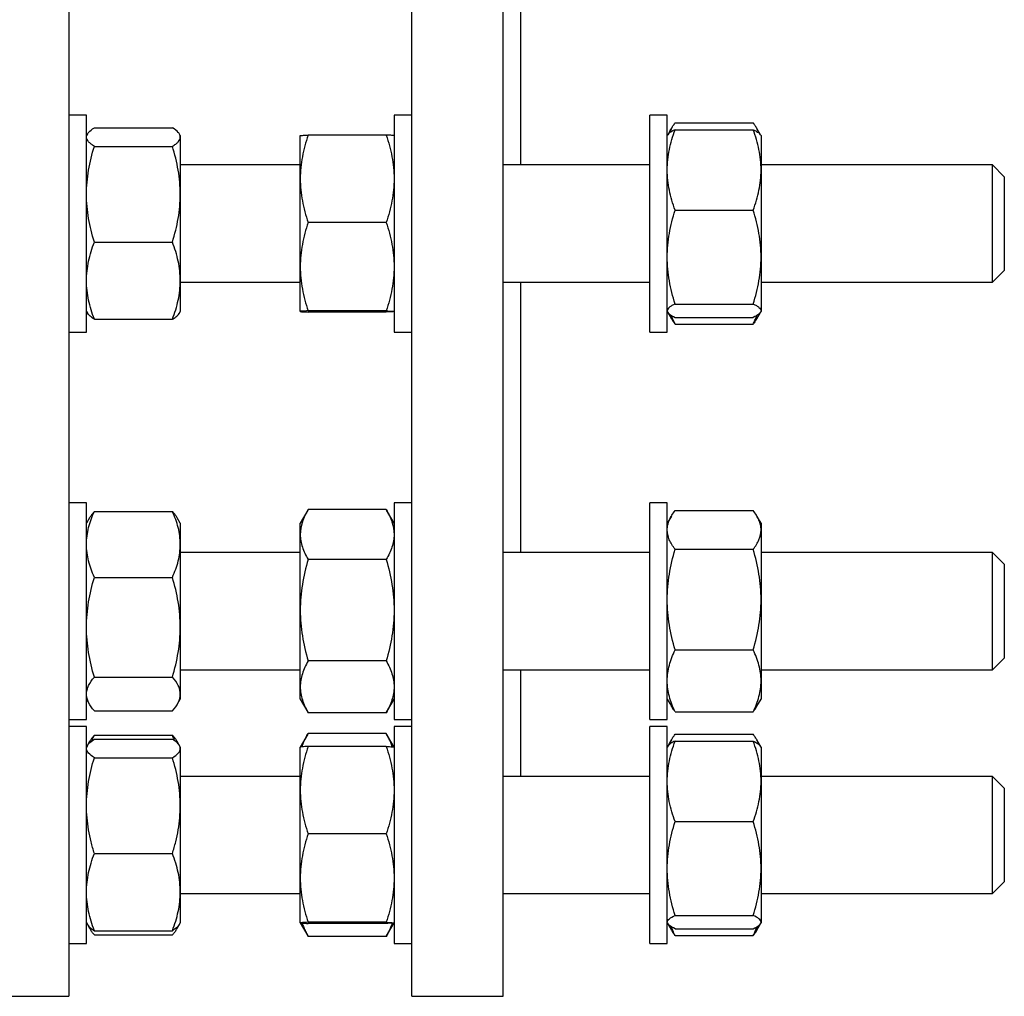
# Model space of a CAD drawing. Header units: millimetres. Extents: x 48 to 806, y 38 to 792.
# Tile 8 of 9: x 638 to 806, y 450 to 616. Entities that reach past the tile are written whole.
import ezdxf

# ---------------------------------------------------------------- set-up
doc = ezdxf.new("R2010")
doc.units = ezdxf.units.MM

msp = doc.modelspace()

# ---------------------------------------------------------------- linework, layer by layer
at = {"color": 7, "linetype": 'Continuous', "lineweight": 25}
for p, q in [((646.68, 789.82), (646.68, 449.82)), ((705.15, 449.82), (705.15, 619.82)), ((720.75, 449.82), (720.75, 619.82)), ((723.75, 591.64), (723.75, 619.82)), ((649.68, 600.14), (646.68, 600.14)), ((649.68, 563.3), (649.68, 600.14)), ((705.15, 600.14), (702.15, 600.14)), ((702.15, 600.14), (702.15, 590.89)), ((748.75, 600.14), (745.75, 600.14)), ((745.75, 568.49), (745.75, 600.14)), ((748.75, 568.49), (748.75, 600.14)), ((651.02, 597.97), (664.34, 597.97)), ((750.09, 598.81), (763.41, 598.81)), ((649.83, 596.9), (649.68, 596.64)), ((665.68, 596.64), (665.53, 596.9)), ((665.68, 596.64), (665.68, 596.39)), ((665.68, 596.39), (665.68, 586.64)), ((686.15, 589.29), (686.15, 596.64)), ((700.81, 596.74), (687.49, 596.74)), ((748.82, 596.78), (748.75, 596.64)), ((749.46, 597.87), (748.82, 596.78)), ((750.09, 597.65), (763.41, 597.65)), ((764.67, 596.78), (764.04, 597.87)), ((764.75, 596.64), (764.67, 596.78)), ((764.75, 596.64), (764.75, 590.79)), ((651.02, 594.81), (664.34, 594.81)), ((686.15, 591.64), (665.68, 591.64)), ((745.75, 591.64), (720.75, 591.64)), ((804.25, 591.64), (764.75, 591.64)), ((806.25, 589.64), (804.25, 591.64)), ((804.25, 581.49), (804.25, 591.64)), ((702.15, 590.89), (702.15, 563.14)), ((764.75, 590.79), (764.75, 575.92)), ((806.25, 589.64), (806.25, 581.52)), ((686.15, 574.29), (686.15, 589.29)), ((665.68, 586.64), (665.68, 571.89)), ((750.09, 583.92), (763.41, 583.92)), ((700.81, 581.84), (687.49, 581.84)), ((804.25, 571.64), (804.25, 581.49)), ((806.25, 581.52), (806.25, 573.64)), ((651.02, 578.48), (664.34, 578.48)), ((764.75, 575.92), (764.75, 566.77)), ((686.15, 566.64), (686.15, 574.29)), ((804.25, 571.64), (806.25, 573.64)), ((665.68, 571.89), (665.68, 566.64)), ((665.68, 571.64), (686.15, 571.64)), ((720.75, 571.64), (745.75, 571.64)), ((723.75, 525.52), (723.75, 571.64)), ((764.75, 571.64), (804.25, 571.64)), ((745.75, 563.14), (745.75, 568.49)), ((748.75, 563.14), (748.75, 568.49)), ((750.09, 567.91), (763.41, 567.91)), ((649.68, 566.64), (649.84, 566.38)), ((665.53, 566.38), (665.68, 566.64)), ((700.81, 566.74), (687.49, 566.74)), ((700.81, 566.55), (687.49, 566.55)), ((748.75, 566.64), (748.82, 566.51)), ((748.84, 566.49), (749.46, 565.41)), ((764.04, 565.41), (764.66, 566.49)), ((764.67, 566.51), (764.75, 566.64)), ((764.75, 566.77), (764.75, 566.64)), ((651.02, 565.31), (664.34, 565.31)), ((750.09, 565.64), (763.41, 565.64)), ((750.09, 564.47), (763.41, 564.47)), ((646.68, 563.14), (649.68, 563.14)), ((649.68, 563.14), (649.68, 563.3)), ((702.15, 563.14), (705.15, 563.14)), ((745.75, 563.14), (748.75, 563.14)), ((649.68, 534.02), (646.68, 534.02)), ((649.68, 497.02), (649.68, 534.02)), ((651.02, 532.55), (664.34, 532.55)), ((687.42, 532.73), (686.15, 530.52)), ((700.81, 532.84), (687.49, 532.84)), ((702.15, 530.52), (700.87, 532.73)), ((705.15, 534.02), (702.15, 534.02)), ((702.15, 534.02), (702.15, 515.52)), ((748.75, 534.02), (745.75, 534.02)), ((745.75, 497.62), (745.75, 534.02)), ((748.75, 497.62), (748.75, 534.02)), ((750.09, 532.69), (763.41, 532.69)), ((650.21, 531.43), (649.68, 530.52)), ((665.68, 530.52), (665.16, 531.43)), ((749.46, 531.75), (748.75, 530.52)), ((764.75, 530.52), (764.03, 531.75)), ((665.68, 530.52), (665.68, 526.92)), ((686.15, 528.59), (686.15, 530.52)), ((764.75, 530.52), (764.75, 529.38)), ((764.75, 529.38), (764.75, 517.49)), ((686.15, 515.69), (686.15, 528.59)), ((665.68, 526.92), (665.68, 512.78)), ((750.09, 526.08), (763.41, 526.08)), ((686.15, 525.52), (665.68, 525.52)), ((700.81, 524.35), (687.49, 524.35)), ((745.75, 525.52), (720.75, 525.52)), ((804.25, 525.52), (764.75, 525.52)), ((806.25, 523.52), (804.25, 525.52)), ((804.25, 510.39), (804.25, 525.52)), ((806.25, 523.52), (806.25, 511.42)), ((651.02, 521.29), (664.34, 521.29)), ((764.75, 517.49), (764.75, 503.63)), ((686.15, 502.61), (686.15, 515.69)), ((702.15, 515.52), (702.15, 497.02)), ((665.68, 512.78), (665.68, 501.38)), ((806.25, 511.42), (806.25, 507.52)), ((804.25, 505.52), (804.25, 510.39)), ((750.09, 508.91), (763.41, 508.91)), ((804.25, 505.52), (806.25, 507.52)), ((700.81, 507.03), (687.49, 507.03)), ((651.02, 504.26), (664.34, 504.26)), ((665.68, 505.52), (686.15, 505.52)), ((720.75, 505.52), (745.75, 505.52)), ((723.75, 487.34), (723.75, 505.52)), ((764.75, 505.52), (804.25, 505.52)), ((686.15, 500.52), (686.15, 502.61)), ((764.75, 503.63), (764.75, 500.52)), ((665.68, 501.38), (665.68, 500.52)), ((649.68, 500.52), (650.21, 499.61)), ((665.16, 499.61), (665.68, 500.52)), ((686.15, 500.52), (687.42, 498.31)), ((700.87, 498.31), (702.15, 500.52)), ((748.75, 500.52), (749.46, 499.29)), ((764.03, 499.29), (764.75, 500.52)), ((651.02, 498.49), (664.34, 498.49)), ((687.49, 498.2), (687.43, 498.31)), ((700.81, 498.2), (687.49, 498.2)), ((700.81, 498.2), (700.87, 498.31)), ((745.75, 497.02), (745.75, 497.62)), ((748.75, 497.02), (748.75, 497.62)), ((750.09, 498.35), (763.41, 498.35)), ((646.68, 497.02), (649.68, 497.02)), ((649.68, 495.84), (646.68, 495.84)), ((649.68, 458.84), (649.68, 495.84)), ((702.15, 497.02), (705.15, 497.02)), ((705.15, 495.84), (702.15, 495.84)), ((702.15, 495.84), (702.15, 468.09)), ((745.75, 497.02), (748.75, 497.02)), ((748.75, 495.84), (745.75, 495.84)), ((745.75, 458.84), (745.75, 495.84)), ((748.75, 458.84), (748.75, 495.84)), ((651.02, 494.37), (664.34, 494.37)), ((687.42, 494.56), (686.15, 492.34)), ((700.81, 494.66), (687.49, 494.66)), ((702.15, 492.34), (700.87, 494.56)), ((750.09, 494.52), (763.41, 494.52)), ((649.83, 492.61), (649.68, 492.34)), ((650.21, 493.26), (649.86, 492.65)), ((651.02, 493.68), (664.34, 493.68)), ((665.51, 492.65), (665.16, 493.26)), ((665.68, 492.34), (665.53, 492.61)), ((665.68, 492.34), (665.68, 492.09)), ((686.15, 484.99), (686.15, 492.34)), ((700.81, 492.44), (687.49, 492.44)), ((748.82, 492.48), (748.75, 492.34)), ((749.46, 493.58), (748.82, 492.48)), ((750.09, 493.35), (763.41, 493.35)), ((764.67, 492.48), (764.04, 493.58)), ((764.75, 492.34), (764.67, 492.48)), ((764.75, 492.34), (764.75, 486.49)), ((651.02, 490.51), (664.34, 490.51)), ((665.68, 492.09), (665.68, 482.34)), ((686.15, 487.34), (665.68, 487.34)), ((745.75, 487.34), (720.75, 487.34)), ((804.25, 487.34), (764.75, 487.34)), ((806.25, 485.34), (804.25, 487.34)), ((804.25, 468.61), (804.25, 487.34)), ((764.75, 486.49), (764.75, 471.62)), ((686.15, 469.99), (686.15, 484.99)), ((806.25, 485.34), (806.25, 470.36)), ((665.68, 482.34), (665.68, 467.6)), ((750.09, 479.62), (763.41, 479.62)), ((700.81, 477.54), (687.49, 477.54)), ((651.02, 474.18), (664.34, 474.18)), ((764.75, 471.62), (764.75, 462.47)), ((806.25, 470.36), (806.25, 469.34)), ((686.15, 462.35), (686.15, 469.99)), ((804.25, 467.34), (806.25, 469.34)), ((665.68, 467.6), (665.68, 462.34)), ((665.68, 467.34), (686.15, 467.34)), ((702.15, 468.09), (702.15, 458.84)), ((720.75, 467.34), (745.75, 467.34)), ((764.75, 467.34), (804.25, 467.34)), ((804.25, 467.34), (804.25, 468.61)), ((750.09, 463.61), (763.41, 463.61)), ((649.68, 462.34), (649.83, 462.08)), ((649.83, 462.08), (650.21, 461.43)), ((665.16, 461.43), (665.53, 462.08)), ((665.53, 462.08), (665.68, 462.34)), ((686.15, 462.34), (687.42, 460.13)), ((700.81, 462.44), (687.49, 462.44)), ((700.81, 462.25), (687.49, 462.25)), ((700.87, 460.13), (702.15, 462.34)), ((748.75, 462.34), (748.82, 462.21)), ((748.85, 462.16), (749.46, 461.11)), ((764.04, 461.11), (764.64, 462.16)), ((764.67, 462.21), (764.75, 462.34)), ((764.75, 462.47), (764.75, 462.34)), ((651.02, 461.01), (664.34, 461.01)), ((651.02, 460.32), (664.34, 460.32)), ((750.09, 461.34), (763.41, 461.34)), ((646.68, 458.84), (649.68, 458.84)), ((687.49, 460.03), (687.43, 460.13)), ((700.81, 460.03), (687.49, 460.03)), ((700.81, 460.03), (700.87, 460.13)), ((702.15, 458.84), (705.15, 458.84)), ((745.75, 458.84), (748.75, 458.84)), ((750.09, 460.17), (763.41, 460.17)), ((634.68, 449.82), (646.68, 449.82)), ((705.15, 449.82), (720.75, 449.82))]:
    msp.add_line(p, q, dxfattribs=at)
for points, knots in [([(649.68, 596.39), (649.68, 596.52), (649.72, 596.66), (649.84, 596.93), (649.93, 597.06), (650.28, 597.46), (650.62, 597.72), (651.02, 597.97)], [0, 0, 0, 0, 0.25, 0.25, 0.5, 0.5, 1, 1, 1, 1]), ([(665.68, 596.39), (665.68, 596.52), (665.65, 596.66), (665.53, 596.93), (665.44, 597.06), (665.09, 597.46), (664.75, 597.72), (664.34, 597.97)], [0, 0, 0, 0, 0.25, 0.25, 0.5, 0.5, 1, 1, 1, 1]), ([(749.06, 597.04), (749.09, 597.12), (749.18, 597.37), (749.41, 597.8), (749.72, 598.31), (749.96, 598.64), (750.09, 598.81)], [0, 0, 0, 0, 0.134892, 0.423198, 0.711636, 1, 1, 1, 1]), ([(764.43, 597.04), (764.4, 597.12), (764.31, 597.37), (764.09, 597.8), (763.78, 598.31), (763.53, 598.64), (763.41, 598.81)], [0, 0, 0, 0, 0.134892, 0.423198, 0.711636, 1, 1, 1, 1]), ([(651.02, 594.81), (650.82, 594.94), (650.63, 595.07), (650.3, 595.33), (650.16, 595.46), (649.81, 595.86), (649.68, 596.12), (649.68, 596.39)], [0, 0, 0, 0, 0.25, 0.25, 0.5, 0.5, 1, 1, 1, 1]), ([(664.34, 594.81), (664.55, 594.94), (664.73, 595.07), (665.07, 595.33), (665.21, 595.46), (665.56, 595.86), (665.68, 596.12), (665.68, 596.39)], [0, 0, 0, 0, 0.25, 0.25, 0.5, 0.5, 1, 1, 1, 1]), ([(687.49, 596.74), (687.08, 595.52), (686.74, 594.29), (686.27, 591.81), (686.15, 590.56), (686.15, 589.29)], [0, 0, 0, 0, 0.5, 0.5, 1, 1, 1, 1]), ([(686.15, 596.64), (686.15, 596.65), (686.18, 596.66), (686.3, 596.67), (686.39, 596.68), (686.74, 596.71), (687.08, 596.72), (687.49, 596.74)], [0, 0, 0, 0, 0.25, 0.25, 0.5, 0.5, 1, 1, 1, 1]), ([(700.81, 596.74), (701.22, 595.52), (701.55, 594.29), (702.02, 591.81), (702.15, 590.56), (702.15, 589.29)], [0, 0, 0, 0, 0.5, 0.5, 1, 1, 1, 1]), ([(702.15, 596.64), (702.15, 596.65), (702.11, 596.66), (701.99, 596.67), (701.9, 596.68), (701.55, 596.71), (701.21, 596.72), (700.81, 596.74)], [0, 0, 0, 0, 0.25, 0.25, 0.5, 0.5, 1, 1, 1, 1]), ([(748.75, 590.79), (748.75, 591.37), (748.78, 591.95), (748.9, 593.11), (748.99, 593.69), (749.34, 595.4), (749.68, 596.53), (750.09, 597.65)], [0, 0, 0, 0, 0.25, 0.25, 0.5, 0.5, 1, 1, 1, 1]), ([(750.09, 597.65), (749.98, 597.6), (749.78, 597.51), (749.47, 597.34), (749.18, 597.15), (748.95, 596.96), (748.87, 596.83), (748.83, 596.77)], [0, 0, 0, 0, 0.16617, 0.332467, 0.571074, 0.809656, 1, 1, 1, 1]), ([(764.75, 590.79), (764.75, 591.37), (764.71, 591.95), (764.59, 593.11), (764.5, 593.69), (764.15, 595.4), (763.81, 596.53), (763.41, 597.65)], [0, 0, 0, 0, 0.25, 0.25, 0.5, 0.5, 1, 1, 1, 1]), ([(763.41, 597.65), (763.51, 597.6), (763.71, 597.51), (764.02, 597.34), (764.31, 597.15), (764.55, 596.96), (764.63, 596.83), (764.66, 596.77)], [0, 0, 0, 0, 0.16617, 0.332467, 0.571074, 0.809656, 1, 1, 1, 1]), ([(649.68, 586.64), (649.68, 587.33), (649.72, 588.03), (649.84, 589.41), (649.93, 590.09), (650.28, 592.13), (650.62, 593.47), (651.02, 594.81)], [0, 0, 0, 0, 0.25, 0.25, 0.5, 0.5, 1, 1, 1, 1]), ([(665.68, 586.64), (665.68, 587.33), (665.65, 588.03), (665.53, 589.41), (665.44, 590.09), (665.09, 592.13), (664.75, 593.47), (664.34, 594.81)], [0, 0, 0, 0, 0.25, 0.25, 0.5, 0.5, 1, 1, 1, 1]), ([(750.09, 583.92), (749.68, 585.04), (749.34, 586.17), (748.87, 588.46), (748.75, 589.62), (748.75, 590.79)], [0, 0, 0, 0, 0.5, 0.5, 1, 1, 1, 1]), ([(763.41, 583.92), (763.82, 585.04), (764.15, 586.17), (764.62, 588.46), (764.75, 589.62), (764.75, 590.79)], [0, 0, 0, 0, 0.5, 0.5, 1, 1, 1, 1]), ([(686.15, 589.29), (686.15, 588.65), (686.18, 588.02), (686.3, 586.76), (686.39, 586.14), (686.74, 584.28), (687.08, 583.05), (687.49, 581.84)], [0, 0, 0, 0, 0.25, 0.25, 0.5, 0.5, 1, 1, 1, 1]), ([(702.15, 589.29), (702.15, 588.65), (702.11, 588.02), (701.99, 586.76), (701.9, 586.14), (701.55, 584.28), (701.21, 583.05), (700.81, 581.84)], [0, 0, 0, 0, 0.25, 0.25, 0.5, 0.5, 1, 1, 1, 1]), ([(651.02, 578.48), (650.61, 579.81), (650.28, 581.16), (649.81, 583.88), (649.68, 585.25), (649.68, 586.64)], [0, 0, 0, 0, 0.5, 0.5, 1, 1, 1, 1]), ([(664.34, 578.48), (664.75, 579.81), (665.09, 581.16), (665.56, 583.88), (665.68, 585.25), (665.68, 586.64)], [0, 0, 0, 0, 0.5, 0.5, 1, 1, 1, 1]), ([(748.75, 575.92), (748.75, 576.59), (748.78, 577.28), (748.9, 578.63), (748.99, 579.3), (749.34, 581.3), (749.68, 582.61), (750.09, 583.92)], [0, 0, 0, 0, 0.25, 0.25, 0.5, 0.5, 1, 1, 1, 1]), ([(764.75, 575.92), (764.75, 576.59), (764.71, 577.28), (764.59, 578.63), (764.5, 579.3), (764.15, 581.3), (763.81, 582.61), (763.41, 583.92)], [0, 0, 0, 0, 0.25, 0.25, 0.5, 0.5, 1, 1, 1, 1]), ([(687.49, 581.84), (687.28, 581.22), (687.1, 580.6), (686.76, 579.35), (686.62, 578.72), (686.27, 576.83), (686.15, 575.56), (686.15, 574.29)], [0, 0, 0, 0, 0.25, 0.25, 0.5, 0.5, 1, 1, 1, 1]), ([(700.81, 581.84), (701.01, 581.22), (701.2, 580.6), (701.53, 579.35), (701.67, 578.72), (702.02, 576.83), (702.15, 575.56), (702.15, 574.29)], [0, 0, 0, 0, 0.25, 0.25, 0.5, 0.5, 1, 1, 1, 1]), ([(649.68, 571.89), (649.68, 572.45), (649.72, 573.01), (649.84, 574.12), (649.93, 574.68), (650.28, 576.32), (650.62, 577.4), (651.02, 578.48)], [0, 0, 0, 0, 0.25, 0.25, 0.5, 0.5, 1, 1, 1, 1]), ([(665.68, 571.89), (665.68, 572.45), (665.65, 573.01), (665.53, 574.12), (665.44, 574.68), (665.09, 576.32), (664.75, 577.4), (664.34, 578.48)], [0, 0, 0, 0, 0.25, 0.25, 0.5, 0.5, 1, 1, 1, 1]), ([(750.09, 567.91), (749.68, 569.22), (749.34, 570.54), (748.87, 573.2), (748.75, 574.55), (748.75, 575.92)], [0, 0, 0, 0, 0.5, 0.5, 1, 1, 1, 1]), ([(763.41, 567.91), (763.82, 569.22), (764.15, 570.54), (764.62, 573.2), (764.75, 574.55), (764.75, 575.92)], [0, 0, 0, 0, 0.5, 0.5, 1, 1, 1, 1]), ([(686.15, 574.29), (686.15, 573.65), (686.18, 573.01), (686.3, 571.73), (686.39, 571.09), (686.75, 569.2), (687.08, 567.96), (687.49, 566.74)], [0, 0, 0, 0, 0.25, 0.25, 0.5, 0.5, 1, 1, 1, 1]), ([(702.15, 574.29), (702.15, 573.65), (702.12, 573.01), (701.99, 571.73), (701.9, 571.09), (701.55, 569.2), (701.21, 567.96), (700.81, 566.74)], [0, 0, 0, 0, 0.25, 0.25, 0.5, 0.5, 1, 1, 1, 1]), ([(651.02, 565.31), (650.61, 566.39), (650.28, 567.47), (649.81, 569.67), (649.68, 570.77), (649.68, 571.89)], [0, 0, 0, 0, 0.5, 0.5, 1, 1, 1, 1]), ([(664.34, 565.31), (664.75, 566.39), (665.09, 567.47), (665.56, 569.67), (665.68, 570.77), (665.68, 571.89)], [0, 0, 0, 0, 0.5, 0.5, 1, 1, 1, 1]), ([(750.09, 567.91), (749.88, 567.82), (749.7, 567.73), (749.36, 567.54), (749.22, 567.44), (748.87, 567.16), (748.75, 566.97), (748.75, 566.77)], [0, 0, 0, 0, 0.25, 0.25, 0.5, 0.5, 1, 1, 1, 1]), ([(763.41, 567.91), (763.61, 567.82), (763.8, 567.73), (764.13, 567.54), (764.27, 567.44), (764.62, 567.16), (764.75, 566.97), (764.75, 566.77)], [0, 0, 0, 0, 0.25, 0.25, 0.5, 0.5, 1, 1, 1, 1]), ([(651.02, 565.31), (650.92, 565.38), (650.72, 565.51), (650.41, 565.74), (650.12, 566), (649.92, 566.23), (649.86, 566.36), (649.84, 566.39)], [0, 0, 0, 0, 0.188466, 0.377076, 0.647697, 0.918291, 1, 1, 1, 1]), ([(664.34, 565.31), (664.45, 565.38), (664.65, 565.51), (664.96, 565.74), (665.25, 566), (665.45, 566.23), (665.51, 566.36), (665.53, 566.39)], [0, 0, 0, 0, 0.188466, 0.377076, 0.647697, 0.918291, 1, 1, 1, 1]), ([(687.49, 566.74), (687.08, 566.72), (686.74, 566.71), (686.27, 566.68), (686.15, 566.66), (686.15, 566.64)], [0, 0, 0, 0, 0.5, 0.5, 1, 1, 1, 1]), ([(686.15, 566.64), (686.15, 566.64), (686.18, 566.63), (686.3, 566.61), (686.39, 566.6), (686.74, 566.58), (687.08, 566.56), (687.49, 566.55)], [0, 0, 0, 0, 0.25, 0.25, 0.5, 0.5, 1, 1, 1, 1]), ([(700.81, 566.74), (701.22, 566.72), (701.55, 566.71), (702.02, 566.68), (702.15, 566.66), (702.15, 566.64)], [0, 0, 0, 0, 0.5, 0.5, 1, 1, 1, 1]), ([(702.15, 566.64), (702.15, 566.64), (702.11, 566.63), (701.99, 566.61), (701.9, 566.6), (701.55, 566.58), (701.21, 566.56), (700.81, 566.55)], [0, 0, 0, 0, 0.25, 0.25, 0.5, 0.5, 1, 1, 1, 1]), ([(748.75, 566.77), (748.75, 566.68), (748.78, 566.58), (748.9, 566.39), (748.99, 566.29), (749.35, 566.01), (749.68, 565.82), (750.09, 565.64)], [0, 0, 0, 0, 0.25, 0.25, 0.5, 0.5, 1, 1, 1, 1]), ([(764.75, 566.77), (764.75, 566.68), (764.72, 566.58), (764.59, 566.39), (764.5, 566.29), (764.15, 566.01), (763.81, 565.82), (763.41, 565.64)], [0, 0, 0, 0, 0.25, 0.25, 0.5, 0.5, 1, 1, 1, 1]), ([(749.46, 565.41), (749.55, 565.27), (749.73, 564.95), (749.96, 564.64), (750.09, 564.47)], [0, 0, 0, 0, 0.459045, 1, 1, 1, 1]), ([(750.09, 564.47), (749.99, 564.69), (749.78, 565.14), (749.57, 565.63), (749.48, 565.91), (749.47, 565.96)], [0, 0, 0, 0, 0.449533, 0.899408, 1, 1, 1, 1]), ([(763.41, 564.47), (763.51, 564.69), (763.71, 565.14), (763.92, 565.63), (764.01, 565.91), (764.03, 565.96)], [0, 0, 0, 0, 0.449533, 0.899408, 1, 1, 1, 1]), ([(764.03, 565.41), (763.95, 565.27), (763.76, 564.95), (763.53, 564.64), (763.41, 564.47)], [0, 0, 0, 0, 0.4590455, 1, 1, 1, 1]), ([(649.68, 526.92), (649.68, 527.4), (649.72, 527.87), (649.84, 528.83), (649.93, 529.31), (650.28, 530.72), (650.62, 531.64), (651.02, 532.55)], [0, 0, 0, 0, 0.25, 0.25, 0.5, 0.5, 1, 1, 1, 1]), ([(651.02, 532.55), (650.89, 532.39), (650.64, 532.08), (650.37, 531.71), (650.25, 531.49), (650.22, 531.43)], [0, 0, 0, 0, 0.420098, 0.840316, 1, 1, 1, 1]), ([(665.68, 526.92), (665.68, 527.4), (665.65, 527.87), (665.53, 528.83), (665.44, 529.31), (665.09, 530.72), (664.75, 531.64), (664.34, 532.55)], [0, 0, 0, 0, 0.25, 0.25, 0.5, 0.5, 1, 1, 1, 1]), ([(664.34, 532.55), (664.47, 532.39), (664.73, 532.08), (665, 531.71), (665.12, 531.49), (665.15, 531.43)], [0, 0, 0, 0, 0.420098, 0.840316, 1, 1, 1, 1]), ([(687.49, 532.84), (687.08, 532.15), (686.74, 531.45), (686.27, 530.03), (686.15, 529.32), (686.15, 528.59)], [0, 0, 0, 0, 0.5, 0.5, 1, 1, 1, 1]), ([(700.81, 532.84), (701.22, 532.15), (701.55, 531.45), (702.02, 530.03), (702.15, 529.32), (702.15, 528.59)], [0, 0, 0, 0, 0.5, 0.5, 1, 1, 1, 1]), ([(748.75, 529.38), (748.75, 529.66), (748.78, 529.94), (748.9, 530.51), (748.99, 530.79), (749.35, 531.61), (749.68, 532.16), (750.09, 532.69)], [0, 0, 0, 0, 0.25, 0.25, 0.5, 0.5, 1, 1, 1, 1]), ([(764.75, 529.38), (764.75, 529.66), (764.72, 529.94), (764.59, 530.51), (764.5, 530.79), (764.15, 531.61), (763.81, 532.16), (763.41, 532.69)], [0, 0, 0, 0, 0.25, 0.25, 0.5, 0.5, 1, 1, 1, 1]), ([(750.09, 526.08), (749.88, 526.35), (749.7, 526.62), (749.36, 527.17), (749.22, 527.44), (748.87, 528.27), (748.75, 528.83), (748.75, 529.38)], [0, 0, 0, 0, 0.25, 0.25, 0.5, 0.5, 1, 1, 1, 1]), ([(763.41, 526.08), (763.61, 526.35), (763.8, 526.62), (764.13, 527.17), (764.27, 527.44), (764.62, 528.27), (764.75, 528.83), (764.75, 529.38)], [0, 0, 0, 0, 0.25, 0.25, 0.5, 0.5, 1, 1, 1, 1]), ([(686.15, 528.59), (686.15, 528.23), (686.18, 527.87), (686.3, 527.16), (686.39, 526.8), (686.74, 525.74), (687.08, 525.04), (687.49, 524.35)], [0, 0, 0, 0, 0.25, 0.25, 0.5, 0.5, 1, 1, 1, 1]), ([(702.15, 528.59), (702.15, 528.23), (702.11, 527.87), (701.99, 527.16), (701.9, 526.8), (701.55, 525.74), (701.21, 525.04), (700.81, 524.35)], [0, 0, 0, 0, 0.25, 0.25, 0.5, 0.5, 1, 1, 1, 1]), ([(651.02, 521.29), (650.82, 521.75), (650.63, 522.21), (650.3, 523.15), (650.16, 523.62), (649.81, 525.02), (649.68, 525.97), (649.68, 526.92)], [0, 0, 0, 0, 0.25, 0.25, 0.5, 0.5, 1, 1, 1, 1]), ([(664.34, 521.29), (664.55, 521.75), (664.73, 522.21), (665.07, 523.15), (665.21, 523.62), (665.56, 525.02), (665.68, 525.97), (665.68, 526.92)], [0, 0, 0, 0, 0.25, 0.25, 0.5, 0.5, 1, 1, 1, 1]), ([(748.75, 517.49), (748.75, 518.22), (748.78, 518.95), (748.9, 520.4), (748.99, 521.12), (749.34, 523.26), (749.68, 524.68), (750.09, 526.08)], [0, 0, 0, 0, 0.25, 0.25, 0.5, 0.5, 1, 1, 1, 1]), ([(764.75, 517.49), (764.75, 518.22), (764.71, 518.95), (764.59, 520.4), (764.5, 521.12), (764.15, 523.26), (763.81, 524.68), (763.41, 526.08)], [0, 0, 0, 0, 0.25, 0.25, 0.5, 0.5, 1, 1, 1, 1]), ([(687.49, 524.35), (687.08, 522.93), (686.74, 521.5), (686.27, 518.62), (686.15, 517.16), (686.15, 515.69)], [0, 0, 0, 0, 0.5, 0.5, 1, 1, 1, 1]), ([(700.81, 524.35), (701.22, 522.93), (701.55, 521.5), (702.02, 518.62), (702.15, 517.16), (702.15, 515.69)], [0, 0, 0, 0, 0.5, 0.5, 1, 1, 1, 1]), ([(649.68, 512.78), (649.68, 513.5), (649.72, 514.23), (649.84, 515.66), (649.93, 516.38), (650.28, 518.5), (650.62, 519.9), (651.02, 521.29)], [0, 0, 0, 0, 0.25, 0.25, 0.5, 0.5, 1, 1, 1, 1]), ([(665.68, 512.78), (665.68, 513.5), (665.65, 514.23), (665.53, 515.66), (665.44, 516.38), (665.09, 518.5), (664.75, 519.9), (664.34, 521.29)], [0, 0, 0, 0, 0.25, 0.25, 0.5, 0.5, 1, 1, 1, 1]), ([(750.09, 508.91), (749.68, 510.31), (749.34, 511.73), (748.87, 514.58), (748.75, 516.03), (748.75, 517.49)], [0, 0, 0, 0, 0.5, 0.5, 1, 1, 1, 1]), ([(763.41, 508.91), (763.82, 510.31), (764.15, 511.73), (764.62, 514.58), (764.75, 516.03), (764.75, 517.49)], [0, 0, 0, 0, 0.5, 0.5, 1, 1, 1, 1]), ([(686.15, 515.69), (686.15, 514.95), (686.18, 514.21), (686.3, 512.75), (686.39, 512.03), (686.74, 509.87), (687.08, 508.44), (687.49, 507.03)], [0, 0, 0, 0, 0.25, 0.25, 0.5, 0.5, 1, 1, 1, 1]), ([(702.15, 515.69), (702.15, 514.95), (702.11, 514.21), (701.99, 512.75), (701.9, 512.03), (701.55, 509.87), (701.21, 508.44), (700.81, 507.03)], [0, 0, 0, 0, 0.25, 0.25, 0.5, 0.5, 1, 1, 1, 1]), ([(651.02, 504.26), (650.61, 505.66), (650.28, 507.06), (649.81, 509.9), (649.68, 511.33), (649.68, 512.78)], [0, 0, 0, 0, 0.5, 0.5, 1, 1, 1, 1]), ([(664.34, 504.26), (664.75, 505.66), (665.09, 507.06), (665.56, 509.9), (665.68, 511.33), (665.68, 512.78)], [0, 0, 0, 0, 0.5, 0.5, 1, 1, 1, 1]), ([(748.75, 503.63), (748.75, 504.08), (748.78, 504.53), (748.9, 505.42), (748.99, 505.86), (749.34, 507.18), (749.68, 508.05), (750.09, 508.91)], [0, 0, 0, 0, 0.25, 0.25, 0.5, 0.5, 1, 1, 1, 1]), ([(764.75, 503.63), (764.75, 504.08), (764.71, 504.53), (764.59, 505.42), (764.5, 505.86), (764.15, 507.18), (763.81, 508.05), (763.41, 508.91)], [0, 0, 0, 0, 0.25, 0.25, 0.5, 0.5, 1, 1, 1, 1]), ([(687.49, 507.03), (687.28, 506.67), (687.1, 506.31), (686.76, 505.57), (686.62, 505.21), (686.27, 504.1), (686.15, 503.36), (686.15, 502.61)], [0, 0, 0, 0, 0.25, 0.25, 0.5, 0.5, 1, 1, 1, 1]), ([(700.81, 507.03), (701.01, 506.67), (701.2, 506.31), (701.53, 505.57), (701.67, 505.21), (702.02, 504.1), (702.15, 503.36), (702.15, 502.61)], [0, 0, 0, 0, 0.25, 0.25, 0.5, 0.5, 1, 1, 1, 1]), ([(649.68, 501.38), (649.68, 501.62), (649.72, 501.87), (649.84, 502.36), (649.93, 502.6), (650.28, 503.32), (650.62, 503.79), (651.02, 504.26)], [0, 0, 0, 0, 0.25, 0.25, 0.5, 0.5, 1, 1, 1, 1]), ([(665.68, 501.38), (665.68, 501.62), (665.65, 501.87), (665.53, 502.36), (665.44, 502.6), (665.09, 503.32), (664.75, 503.79), (664.34, 504.26)], [0, 0, 0, 0, 0.25, 0.25, 0.5, 0.5, 1, 1, 1, 1]), ([(686.15, 502.61), (686.15, 502.24), (686.18, 501.87), (686.3, 501.12), (686.39, 500.74), (686.75, 499.64), (687.08, 498.91), (687.49, 498.2)], [0, 0, 0, 0, 0.25, 0.25, 0.5, 0.5, 1, 1, 1, 1]), ([(702.15, 502.61), (702.15, 502.24), (702.12, 501.87), (701.99, 501.12), (701.9, 500.74), (701.55, 499.64), (701.21, 498.91), (700.81, 498.2)], [0, 0, 0, 0, 0.25, 0.25, 0.5, 0.5, 1, 1, 1, 1]), ([(750.09, 498.35), (749.68, 499.21), (749.34, 500.08), (748.87, 501.84), (748.75, 502.73), (748.75, 503.63)], [0, 0, 0, 0, 0.5, 0.5, 1, 1, 1, 1]), ([(763.41, 498.35), (763.82, 499.21), (764.15, 500.08), (764.62, 501.84), (764.75, 502.73), (764.75, 503.63)], [0, 0, 0, 0, 0.5, 0.5, 1, 1, 1, 1]), ([(651.02, 498.49), (650.61, 498.96), (650.28, 499.44), (649.81, 500.4), (649.68, 500.89), (649.68, 501.38)], [0, 0, 0, 0, 0.5, 0.5, 1, 1, 1, 1]), ([(664.34, 498.49), (664.75, 498.96), (665.09, 499.44), (665.56, 500.4), (665.68, 500.89), (665.68, 501.38)], [0, 0, 0, 0, 0.5, 0.5, 1, 1, 1, 1]), ([(750.09, 498.35), (749.99, 498.49), (749.78, 498.77), (749.57, 499.08), (749.48, 499.26), (749.46, 499.29)], [0, 0, 0, 0, 0.444727, 0.889793, 1, 1, 1, 1]), ([(763.41, 498.35), (763.51, 498.49), (763.71, 498.77), (763.92, 499.08), (764.01, 499.26), (764.03, 499.29)], [0, 0, 0, 0, 0.444727, 0.889793, 1, 1, 1, 1]), ([(651.02, 494.37), (650.89, 494.22), (650.64, 493.91), (650.37, 493.53), (650.25, 493.31), (650.22, 493.25)], [0, 0, 0, 0, 0.4200983, 0.8403156, 1, 1, 1, 1]), ([(650.62, 493.4), (650.64, 493.44), (650.75, 493.76), (650.9, 494.09), (651.02, 494.37)], [0, 0, 0, 0, 0.111231, 1, 1, 1, 1]), ([(664.74, 493.4), (664.73, 493.44), (664.61, 493.76), (664.47, 494.09), (664.34, 494.37)], [0, 0, 0, 0, 0.111231, 1, 1, 1, 1]), ([(664.34, 494.37), (664.47, 494.22), (664.73, 493.91), (665, 493.53), (665.12, 493.31), (665.15, 493.25)], [0, 0, 0, 0, 0.4200983, 0.8403156, 1, 1, 1, 1]), ([(686.45, 492.39), (686.54, 492.63), (686.7, 493.14), (687.06, 493.9), (687.34, 494.41), (687.49, 494.66)], [0, 0, 0, 0, 0.32087, 0.66042, 1, 1, 1, 1]), ([(701.84, 492.39), (701.76, 492.63), (701.59, 493.14), (701.24, 493.9), (700.95, 494.41), (700.81, 494.66)], [0, 0, 0, 0, 0.32087, 0.66042, 1, 1, 1, 1]), ([(749.06, 492.74), (749.09, 492.82), (749.18, 493.08), (749.41, 493.5), (749.72, 494.01), (749.96, 494.35), (750.09, 494.52)], [0, 0, 0, 0, 0.132649, 0.421703, 0.710888, 1, 1, 1, 1]), ([(764.43, 492.74), (764.4, 492.82), (764.31, 493.08), (764.09, 493.5), (763.78, 494.01), (763.53, 494.35), (763.41, 494.52)], [0, 0, 0, 0, 0.132649, 0.421703, 0.710888, 1, 1, 1, 1]), ([(649.68, 492.09), (649.68, 492.23), (649.72, 492.36), (649.84, 492.63), (649.93, 492.76), (650.28, 493.16), (650.62, 493.42), (651.02, 493.68)], [0, 0, 0, 0, 0.25, 0.25, 0.5, 0.5, 1, 1, 1, 1]), ([(665.68, 492.09), (665.68, 492.23), (665.65, 492.36), (665.53, 492.63), (665.44, 492.76), (665.09, 493.16), (664.75, 493.42), (664.34, 493.68)], [0, 0, 0, 0, 0.25, 0.25, 0.5, 0.5, 1, 1, 1, 1]), ([(687.49, 492.44), (687.08, 491.22), (686.74, 489.99), (686.27, 487.51), (686.15, 486.26), (686.15, 484.99)], [0, 0, 0, 0, 0.5, 0.5, 1, 1, 1, 1]), ([(687.49, 492.44), (687.28, 492.43), (687.1, 492.42), (686.76, 492.41), (686.62, 492.4), (686.27, 492.38), (686.15, 492.36), (686.15, 492.34)], [0, 0, 0, 0, 0.25, 0.25, 0.5, 0.5, 1, 1, 1, 1]), ([(700.81, 492.44), (701.22, 491.22), (701.55, 489.99), (702.02, 487.51), (702.15, 486.26), (702.15, 484.99)], [0, 0, 0, 0, 0.5, 0.5, 1, 1, 1, 1]), ([(700.81, 492.44), (701.01, 492.43), (701.2, 492.42), (701.53, 492.41), (701.67, 492.4), (702.02, 492.38), (702.15, 492.36), (702.15, 492.34)], [0, 0, 0, 0, 0.25, 0.25, 0.5, 0.5, 1, 1, 1, 1]), ([(748.75, 486.49), (748.75, 487.07), (748.78, 487.65), (748.9, 488.82), (748.99, 489.4), (749.35, 491.12), (749.68, 492.24), (750.09, 493.35)], [0, 0, 0, 0, 0.25, 0.25, 0.5, 0.5, 1, 1, 1, 1]), ([(750.09, 493.35), (749.96, 493.29), (749.7, 493.17), (749.37, 492.98), (749.1, 492.79), (748.92, 492.63), (748.86, 492.52), (748.83, 492.48)], [0, 0, 0, 0, 0.213448, 0.426957, 0.640354, 0.857781, 1, 1, 1, 1]), ([(764.75, 486.49), (764.75, 487.07), (764.72, 487.65), (764.59, 488.82), (764.5, 489.4), (764.15, 491.12), (763.81, 492.24), (763.41, 493.35)], [0, 0, 0, 0, 0.25, 0.25, 0.5, 0.5, 1, 1, 1, 1]), ([(763.41, 493.35), (763.54, 493.29), (763.8, 493.17), (764.12, 492.98), (764.39, 492.79), (764.58, 492.63), (764.64, 492.52), (764.66, 492.48)], [0, 0, 0, 0, 0.213448, 0.426957, 0.640354, 0.857781, 1, 1, 1, 1]), ([(651.02, 490.51), (650.61, 490.77), (650.28, 491.03), (649.81, 491.56), (649.68, 491.82), (649.68, 492.09)], [0, 0, 0, 0, 0.5, 0.5, 1, 1, 1, 1]), ([(649.68, 482.34), (649.68, 483.03), (649.72, 483.73), (649.84, 485.12), (649.93, 485.81), (650.28, 487.85), (650.62, 489.19), (651.02, 490.51)], [0, 0, 0, 0, 0.25, 0.25, 0.5, 0.5, 1, 1, 1, 1]), ([(664.34, 490.51), (664.75, 490.77), (665.09, 491.03), (665.56, 491.56), (665.68, 491.82), (665.68, 492.09)], [0, 0, 0, 0, 0.5, 0.5, 1, 1, 1, 1]), ([(665.68, 482.34), (665.68, 483.03), (665.65, 483.73), (665.53, 485.12), (665.44, 485.81), (665.09, 487.85), (664.75, 489.19), (664.34, 490.51)], [0, 0, 0, 0, 0.25, 0.25, 0.5, 0.5, 1, 1, 1, 1]), ([(750.09, 479.62), (749.88, 480.18), (749.7, 480.74), (749.36, 481.88), (749.22, 482.45), (748.87, 484.17), (748.75, 485.33), (748.75, 486.49)], [0, 0, 0, 0, 0.25, 0.25, 0.5, 0.5, 1, 1, 1, 1]), ([(763.41, 479.62), (763.61, 480.18), (763.8, 480.74), (764.13, 481.88), (764.27, 482.45), (764.62, 484.17), (764.75, 485.33), (764.75, 486.49)], [0, 0, 0, 0, 0.25, 0.25, 0.5, 0.5, 1, 1, 1, 1]), ([(686.15, 484.99), (686.15, 484.36), (686.18, 483.72), (686.3, 482.46), (686.39, 481.84), (686.74, 479.98), (687.08, 478.75), (687.49, 477.54)], [0, 0, 0, 0, 0.25, 0.25, 0.5, 0.5, 1, 1, 1, 1]), ([(702.15, 484.99), (702.15, 484.36), (702.11, 483.72), (701.99, 482.46), (701.9, 481.84), (701.55, 479.98), (701.21, 478.75), (700.81, 477.54)], [0, 0, 0, 0, 0.25, 0.25, 0.5, 0.5, 1, 1, 1, 1]), ([(651.02, 474.18), (650.82, 474.84), (650.63, 475.51), (650.3, 476.87), (650.16, 477.55), (649.81, 479.59), (649.68, 480.96), (649.68, 482.34)], [0, 0, 0, 0, 0.25, 0.25, 0.5, 0.5, 1, 1, 1, 1]), ([(664.34, 474.18), (664.55, 474.84), (664.73, 475.51), (665.07, 476.87), (665.21, 477.55), (665.56, 479.59), (665.68, 480.96), (665.68, 482.34)], [0, 0, 0, 0, 0.25, 0.25, 0.5, 0.5, 1, 1, 1, 1]), ([(748.75, 471.62), (748.75, 472.3), (748.78, 472.98), (748.9, 474.33), (748.99, 475), (749.34, 477), (749.68, 478.31), (750.09, 479.62)], [0, 0, 0, 0, 0.25, 0.25, 0.5, 0.5, 1, 1, 1, 1]), ([(764.75, 471.62), (764.75, 472.3), (764.71, 472.98), (764.59, 474.33), (764.5, 475), (764.15, 477), (763.81, 478.31), (763.41, 479.62)], [0, 0, 0, 0, 0.25, 0.25, 0.5, 0.5, 1, 1, 1, 1]), ([(687.49, 477.54), (687.08, 476.3), (686.74, 475.06), (686.27, 472.55), (686.15, 471.28), (686.15, 469.99)], [0, 0, 0, 0, 0.5, 0.5, 1, 1, 1, 1]), ([(700.81, 477.54), (701.22, 476.3), (701.55, 475.06), (702.02, 472.55), (702.15, 471.28), (702.15, 469.99)], [0, 0, 0, 0, 0.5, 0.5, 1, 1, 1, 1]), ([(649.68, 467.6), (649.68, 468.15), (649.72, 468.72), (649.84, 469.83), (649.93, 470.38), (650.28, 472.02), (650.62, 473.1), (651.02, 474.18)], [0, 0, 0, 0, 0.25, 0.25, 0.5, 0.5, 1, 1, 1, 1]), ([(665.68, 467.6), (665.68, 468.15), (665.65, 468.72), (665.53, 469.83), (665.44, 470.38), (665.09, 472.02), (664.75, 473.1), (664.34, 474.18)], [0, 0, 0, 0, 0.25, 0.25, 0.5, 0.5, 1, 1, 1, 1]), ([(750.09, 463.61), (749.68, 464.92), (749.34, 466.24), (748.87, 468.91), (748.75, 470.25), (748.75, 471.62)], [0, 0, 0, 0, 0.5, 0.5, 1, 1, 1, 1]), ([(763.41, 463.61), (763.82, 464.92), (764.15, 466.24), (764.62, 468.91), (764.75, 470.25), (764.75, 471.62)], [0, 0, 0, 0, 0.5, 0.5, 1, 1, 1, 1]), ([(686.15, 469.99), (686.15, 469.35), (686.18, 468.71), (686.3, 467.43), (686.39, 466.8), (686.74, 464.92), (687.08, 463.67), (687.49, 462.44)], [0, 0, 0, 0, 0.25, 0.25, 0.5, 0.5, 1, 1, 1, 1]), ([(702.15, 469.99), (702.15, 469.35), (702.11, 468.71), (701.99, 467.43), (701.9, 466.8), (701.55, 464.92), (701.21, 463.67), (700.81, 462.44)], [0, 0, 0, 0, 0.25, 0.25, 0.5, 0.5, 1, 1, 1, 1]), ([(651.02, 461.01), (650.61, 462.09), (650.28, 463.18), (649.81, 465.37), (649.68, 466.47), (649.68, 467.6)], [0, 0, 0, 0, 0.5, 0.5, 1, 1, 1, 1]), ([(664.34, 461.01), (664.75, 462.09), (665.09, 463.18), (665.56, 465.37), (665.68, 466.47), (665.68, 467.6)], [0, 0, 0, 0, 0.5, 0.5, 1, 1, 1, 1]), ([(748.75, 462.47), (748.75, 462.57), (748.78, 462.67), (748.9, 462.86), (748.99, 462.96), (749.34, 463.24), (749.68, 463.43), (750.09, 463.61)], [0, 0, 0, 0, 0.25, 0.25, 0.5, 0.5, 1, 1, 1, 1]), ([(764.75, 462.47), (764.75, 462.57), (764.71, 462.67), (764.59, 462.86), (764.5, 462.96), (764.15, 463.24), (763.81, 463.43), (763.41, 463.61)], [0, 0, 0, 0, 0.25, 0.25, 0.5, 0.5, 1, 1, 1, 1]), ([(649.84, 462.09), (649.86, 462.06), (649.92, 461.94), (650.08, 461.75), (650.34, 461.5), (650.65, 461.26), (650.9, 461.09), (651.02, 461.01)], [0, 0, 0, 0, 0.086998, 0.31216, 0.54139, 0.770724, 1, 1, 1, 1]), ([(665.53, 462.09), (665.51, 462.06), (665.45, 461.94), (665.28, 461.75), (665.03, 461.5), (664.71, 461.26), (664.47, 461.09), (664.34, 461.01)], [0, 0, 0, 0, 0.086998, 0.31216, 0.54139, 0.770724, 1, 1, 1, 1]), ([(687.49, 462.44), (687.28, 462.43), (687.1, 462.43), (686.76, 462.41), (686.62, 462.4), (686.27, 462.38), (686.15, 462.36), (686.15, 462.35)], [0, 0, 0, 0, 0.25, 0.25, 0.5, 0.5, 1, 1, 1, 1]), ([(686.15, 462.35), (686.15, 462.34), (686.18, 462.33), (686.3, 462.31), (686.39, 462.3), (686.75, 462.28), (687.08, 462.26), (687.49, 462.25)], [0, 0, 0, 0, 0.25, 0.25, 0.5, 0.5, 1, 1, 1, 1]), ([(686.49, 462.3), (686.51, 462.22), (686.59, 461.92), (686.81, 461.38), (687.12, 460.7), (687.36, 460.25), (687.49, 460.03)], [0, 0, 0, 0, 0.098427, 0.398886, 0.699481, 1, 1, 1, 1]), ([(700.81, 462.44), (701.01, 462.43), (701.2, 462.43), (701.53, 462.41), (701.67, 462.4), (702.02, 462.38), (702.15, 462.36), (702.15, 462.35)], [0, 0, 0, 0, 0.25, 0.25, 0.5, 0.5, 1, 1, 1, 1]), ([(702.15, 462.35), (702.15, 462.34), (702.12, 462.33), (701.99, 462.31), (701.9, 462.3), (701.55, 462.28), (701.21, 462.26), (700.81, 462.25)], [0, 0, 0, 0, 0.25, 0.25, 0.5, 0.5, 1, 1, 1, 1]), ([(701.81, 462.3), (701.79, 462.22), (701.7, 461.92), (701.49, 461.38), (701.18, 460.7), (700.93, 460.25), (700.81, 460.03)], [0, 0, 0, 0, 0.098427, 0.398886, 0.699481, 1, 1, 1, 1]), ([(750.09, 461.34), (749.68, 461.52), (749.34, 461.71), (748.87, 462.09), (748.75, 462.28), (748.75, 462.47)], [0, 0, 0, 0, 0.5, 0.5, 1, 1, 1, 1]), ([(763.41, 461.34), (763.82, 461.52), (764.15, 461.71), (764.62, 462.09), (764.75, 462.28), (764.75, 462.47)], [0, 0, 0, 0, 0.5, 0.5, 1, 1, 1, 1]), ([(651.02, 460.32), (650.89, 460.47), (650.63, 460.78), (650.31, 461.25), (650.1, 461.61), (650.01, 461.82), (650, 461.86)], [0, 0, 0, 0, 0.305031, 0.610148, 0.915107, 1, 1, 1, 1]), ([(664.34, 460.32), (664.47, 460.47), (664.74, 460.78), (665.06, 461.25), (665.27, 461.61), (665.35, 461.82), (665.37, 461.86)], [0, 0, 0, 0, 0.305031, 0.610148, 0.915107, 1, 1, 1, 1]), ([(749.46, 461.11), (749.55, 460.97), (749.73, 460.65), (749.96, 460.34), (750.09, 460.17)], [0, 0, 0, 0, 0.459045, 1, 1, 1, 1]), ([(750.09, 460.17), (749.95, 460.46), (749.73, 460.95), (749.55, 461.45), (749.47, 461.66)], [0, 0, 0, 0, 0.578681, 1, 1, 1, 1]), ([(763.41, 460.17), (763.54, 460.46), (763.77, 460.95), (763.95, 461.45), (764.02, 461.66)], [0, 0, 0, 0, 0.578681, 1, 1, 1, 1]), ([(764.03, 461.11), (763.95, 460.97), (763.76, 460.65), (763.53, 460.34), (763.41, 460.17)], [0, 0, 0, 0, 0.459045, 1, 1, 1, 1])]:
    msp.add_open_spline(points, degree=3, knots=knots, dxfattribs=at)

doc.saveas('drawing.dxf')
